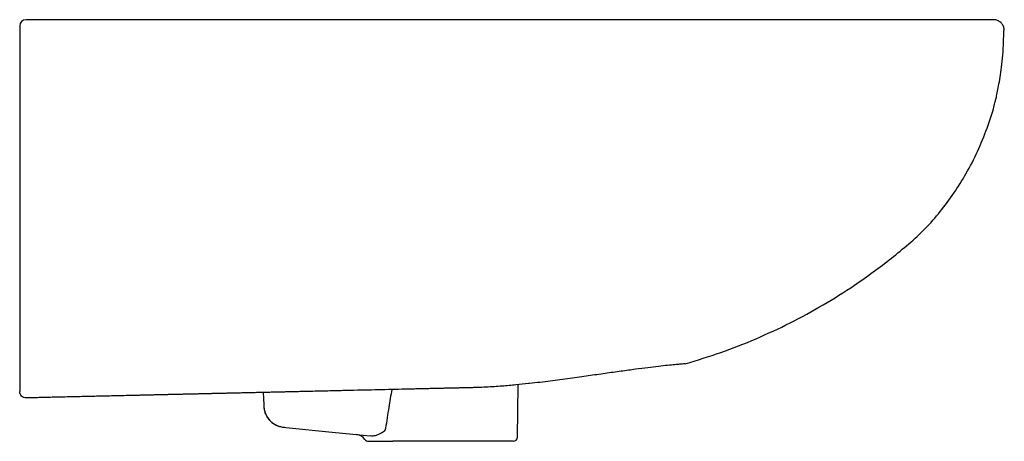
# Model space of a CAD drawing. Header units: millimetres. Extents: x 3969.156 to 3969.611, y 2581.361 to 2581.556.
import ezdxf

# ---------------------------------------------------------------- set-up
doc = ezdxf.new("R2010")
doc.units = ezdxf.units.MM
doc.layers.add('SANINDUSA', color=3, linetype='Continuous')

msp = doc.modelspace()

# ---------------------------------------------------------------- linework, layer by layer
at = {"layer": 'SANINDUSA'}
for p, q in [((3969.605631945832, 2581.556417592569), (3969.158549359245, 2581.556417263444)), ((3969.158549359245, 2581.556416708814), (3969.158549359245, 2581.556417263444)), ((3969.589047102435, 2581.55641758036), (3969.589045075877, 2581.556417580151)), ((3969.391007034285, 2581.388108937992), (3969.390759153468, 2581.388083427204)), ((3969.268035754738, 2581.383999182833), (3969.268200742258, 2581.381200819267)), ((3969.268035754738, 2581.383999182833), (3969.268200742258, 2581.381200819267)), ((3969.38558365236, 2581.363382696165), (3969.386006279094, 2581.387594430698)), ((3969.383583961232, 2581.361417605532), (3969.328056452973, 2581.361417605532))]:
    msp.add_line(p, q, dxfattribs=at)
at = {"layer": 'SANINDUSA', "flags": 128}
msp.add_lwpolyline([(3969.278489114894, 2581.367872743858), (3969.299970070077, 2581.365680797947), (3969.31759705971, 2581.363882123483)], dxfattribs=at)
at = {"layer": 'SANINDUSA'}
for centre, radius, start, end in [((3969.158549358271, 2581.553417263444), 0.003000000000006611, 90.00004218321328, 180), ((3969.158549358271, 2581.553416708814), 0.003000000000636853, 90.00004218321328, 180), ((3969.278410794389, 2581.377932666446), 0.01000000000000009, 183.3741736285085, 264.1736362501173), ((3969.310916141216, 2581.359537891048), 0.005000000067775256, 33.68011570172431, 84.17363276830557), ((3969.316742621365, 2581.363417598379), 0.00200000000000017, 213.6586525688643, 270), ((3969.383583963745, 2581.363417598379), 0.00200000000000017, 270, 358.9999999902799)]:
    msp.add_arc(centre, radius, start, end, dxfattribs=at)
for points, knots in [([(3969.610631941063, 2581.551405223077), (3969.610578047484, 2581.551967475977), (3969.610470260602, 2581.553091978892), (3969.609611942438, 2581.554592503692), (3969.608346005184, 2581.555726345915), (3969.606937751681, 2581.556330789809), (3969.606004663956, 2581.556392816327), (3969.605631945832, 2581.556417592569)], [0, 0, 0, 0, 0.2143576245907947, 0.4287141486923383, 0.6430720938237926, 0.8574265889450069, 1, 1, 1, 1]), ([(3969.155549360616, 2581.553416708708), (3969.155549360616, 2581.553394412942), (3969.155549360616, 2581.553349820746), (3969.155549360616, 2581.553001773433), (3969.155549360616, 2581.552490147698), (3969.155549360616, 2581.551926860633), (3969.155549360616, 2581.551556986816), (3969.155549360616, 2581.551411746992)], [0, 0, 0, 0, 0.2159787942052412, 0.4319640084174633, 0.6473619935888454, 0.8615282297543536, 1, 1, 1, 1]), ([(3969.15554935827, 2581.551411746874), (3969.15554935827, 2581.549478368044), (3969.15554935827, 2581.54754528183), (3969.15554935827, 2581.543680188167), (3969.15554935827, 2581.541748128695), (3969.15554935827, 2581.535953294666), (3969.15554935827, 2581.532091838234), (3969.15554935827, 2581.520512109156), (3969.15554935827, 2581.512798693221), (3969.15554935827, 2581.497385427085), (3969.15554935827, 2581.48968203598), (3969.15554935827, 2581.474318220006), (3969.15554935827, 2581.466655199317), (3969.15554935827, 2581.451366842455), (3969.15554935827, 2581.443740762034), (3969.15554935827, 2581.432332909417), (3969.15554935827, 2581.428537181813), (3969.15554935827, 2581.420958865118), (3969.15554935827, 2581.417174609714), (3969.15554935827, 2581.41245936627), (3969.15554935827, 2581.411517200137), (3969.15554935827, 2581.409633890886), (3969.15554935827, 2581.408691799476), (3969.15554935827, 2581.406809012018), (3969.15554935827, 2581.405869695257), (3969.15554935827, 2581.404018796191), (3969.15554935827, 2581.403109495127), (3969.15554935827, 2581.401323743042), (3969.15554935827, 2581.400446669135), (3969.15554935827, 2581.399154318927), (3969.15554935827, 2581.398726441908), (3969.15554935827, 2581.397891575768), (3969.15554935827, 2581.397483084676), (3969.15554935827, 2581.395483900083), (3969.15554935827, 2581.394021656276), (3969.15554935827, 2581.392356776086), (3969.15554935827, 2581.392032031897), (3969.15554935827, 2581.391399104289), (3969.15554935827, 2581.391091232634), (3969.15554935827, 2581.390202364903), (3969.15554935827, 2581.389652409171), (3969.15554935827, 2581.388124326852), (3969.15554935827, 2581.387266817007), (3969.15554935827, 2581.386221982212), (3969.15554935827, 2581.385918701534), (3969.15554935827, 2581.385400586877), (3969.15554935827, 2581.385185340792), (3969.15554935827, 2581.384838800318), (3969.15554935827, 2581.384706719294), (3969.15554935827, 2581.384573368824), (3969.15554935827, 2581.384540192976), (3969.15554935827, 2581.384499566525), (3969.15554935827, 2581.38449344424), (3969.15554935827, 2581.384487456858)], [0, 0, 0, 0, 0.03124999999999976, 0.03124999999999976, 0.06249999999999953, 0.06249999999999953, 0.1249999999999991, 0.1249999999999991, 0.2499999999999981, 0.2499999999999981, 0.3749999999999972, 0.3749999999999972, 0.4999999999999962, 0.4999999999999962, 0.6249999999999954, 0.6249999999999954, 0.6874999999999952, 0.6874999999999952, 0.749999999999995, 0.749999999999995, 0.7656249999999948, 0.7656249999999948, 0.7812499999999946, 0.7812499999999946, 0.7968749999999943, 0.7968749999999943, 0.8124999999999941, 0.8124999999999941, 0.8281249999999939, 0.8281249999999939, 0.8359374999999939, 0.8359374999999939, 0.843749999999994, 0.843749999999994, 0.8749999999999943, 0.8749999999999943, 0.8828124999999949, 0.8828124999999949, 0.8906249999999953, 0.8906249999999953, 0.9062499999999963, 0.9062499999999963, 0.9374999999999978, 0.9374999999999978, 0.9531249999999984, 0.9531249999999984, 0.9687499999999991, 0.9687499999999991, 0.9843749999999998, 0.9843749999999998, 0.9921875, 0.9921875, 1, 1, 1, 1]), ([(3969.606421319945, 2581.518400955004), (3969.606550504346, 2581.518921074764), (3969.606813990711, 2581.519981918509), (3969.607382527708, 2581.522570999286), (3969.608028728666, 2581.52585008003), (3969.608718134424, 2581.529888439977), (3969.609387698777, 2581.534659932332), (3969.609955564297, 2581.540170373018), (3969.610340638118, 2581.54583072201), (3969.610367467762, 2581.549655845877), (3969.610379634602, 2581.551390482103)], [0, 0, 0, 0, 0.09350767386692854, 0.1907195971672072, 0.2964602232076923, 0.4143974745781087, 0.5470467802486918, 0.6959969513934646, 0.8621391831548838, 1, 1, 1, 1]), ([(3969.463130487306, 2581.397269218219), (3969.468670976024, 2581.398957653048), (3969.479758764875, 2581.402336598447), (3969.49594142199, 2581.408722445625), (3969.511701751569, 2581.41603366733), (3969.526915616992, 2581.424323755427), (3969.539655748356, 2581.432335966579), (3969.550102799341, 2581.43967545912), (3969.558458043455, 2581.446039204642), (3969.566513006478, 2581.452673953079), (3969.57430928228, 2581.459618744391), (3969.581082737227, 2581.467623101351), (3969.587404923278, 2581.4760838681), (3969.593211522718, 2581.485381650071), (3969.598425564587, 2581.49544155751), (3969.602771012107, 2581.506240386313), (3969.605423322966, 2581.513970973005), (3969.606321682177, 2581.518134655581), (3969.60640200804, 2581.518506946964)], [0, 0, 0, 0, 0.08848852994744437, 0.1770858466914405, 0.2656061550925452, 0.3538652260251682, 0.441685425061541, 0.4954526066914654, 0.5489483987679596, 0.6021357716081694, 0.6549705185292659, 0.708203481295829, 0.7620336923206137, 0.8163057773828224, 0.8755469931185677, 0.9349098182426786, 0.9941800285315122, 1, 1, 1, 1]), ([(3969.460563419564, 2581.397055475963), (3969.459890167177, 2581.396994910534), (3969.458439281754, 2581.396864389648), (3969.455130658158, 2581.396531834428), (3969.45092504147, 2581.396069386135), (3969.4459225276, 2581.395469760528), (3969.440161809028, 2581.394730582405), (3969.433590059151, 2581.393835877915), (3969.42631546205, 2581.392809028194), (3969.418429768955, 2581.3916815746), (3969.41142829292, 2581.390681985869), (3969.406828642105, 2581.390075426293), (3969.40523154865, 2581.389864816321)], [0, 0, 0, 0, 0.09338220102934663, 0.2012423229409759, 0.3091022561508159, 0.413963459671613, 0.5188234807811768, 0.6267942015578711, 0.7347624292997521, 0.8395232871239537, 0.9442791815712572, 1, 1, 1, 1]), ([(3969.463130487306, 2581.397269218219), (3969.463097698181, 2581.397266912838), (3969.463032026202, 2581.397262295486), (3969.462320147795, 2581.397205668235), (3969.461568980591, 2581.397148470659), (3969.460653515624, 2581.397063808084), (3969.460563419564, 2581.397055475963)], [0, 0, 0, 0, 0.2676393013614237, 0.5360436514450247, 0.9543394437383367, 1, 1, 1, 1]), ([(3969.390759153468, 2581.388083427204), (3969.388804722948, 2581.387876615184), (3969.384804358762, 2581.387453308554), (3969.378251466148, 2581.386874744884), (3969.373595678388, 2581.386595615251), (3969.37111204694, 2581.38644671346)], [0, 0, 0, 0, 0.3082856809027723, 0.6310047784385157, 1, 1, 1, 1]), ([(3969.40523154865, 2581.389864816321), (3969.403756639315, 2581.389664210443), (3969.399305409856, 2581.389058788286), (3969.394323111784, 2581.388503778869), (3969.391074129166, 2581.388116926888), (3969.391007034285, 2581.388108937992)], [0, 0, 0, 0, 0.3267418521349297, 0.9860965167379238, 1, 1, 1, 1]), ([(3969.158617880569, 2581.381488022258), (3969.158219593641, 2581.381478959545), (3969.157819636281, 2581.381550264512), (3969.157078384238, 2581.381842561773), (3969.156737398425, 2581.382063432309), (3969.156167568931, 2581.38262038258), (3969.155938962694, 2581.382956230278), (3969.155629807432, 2581.383690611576), (3969.155549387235, 2581.384088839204), (3969.155549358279, 2581.384487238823)], [0, 0, 0, 0, 0.25, 0.25, 0.5, 0.5, 0.75, 0.75, 1, 1, 1, 1]), ([(3969.256309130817, 2581.383730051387), (3969.255744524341, 2581.383717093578), (3969.254615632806, 2581.383691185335), (3969.252919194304, 2581.383652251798), (3969.251221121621, 2581.383613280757), (3969.249521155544, 2581.383574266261), (3969.247819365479, 2581.383535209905), (3969.246115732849, 2581.383496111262), (3969.244410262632, 2581.383456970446), (3969.242702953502, 2581.383417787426), (3969.240993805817, 2581.383378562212), (3969.239282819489, 2581.3833392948), (3969.237569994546, 2581.383299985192), (3969.235855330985, 2581.383260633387), (3969.234138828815, 2581.383221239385), (3969.232420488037, 2581.383181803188), (3969.230700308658, 2581.383142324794), (3969.228978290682, 2581.383102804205), (3969.227254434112, 2581.383063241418), (3969.225528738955, 2581.383023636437), (3969.223801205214, 2581.382983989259), (3969.222071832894, 2581.382944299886), (3969.220340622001, 2581.382904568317), (3969.218607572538, 2581.382864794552), (3969.216872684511, 2581.382824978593), (3969.215135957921, 2581.382785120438), (3969.213397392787, 2581.382745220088), (3969.211656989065, 2581.382705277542), (3969.209914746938, 2581.382665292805), (3969.208170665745, 2581.382625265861), (3969.205874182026, 2581.38257256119), (3969.203024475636, 2581.382507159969), (3969.199620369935, 2581.382429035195), (3969.196214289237, 2581.382350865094), (3969.192806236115, 2581.382272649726), (3969.189396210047, 2581.382194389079), (3969.185984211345, 2581.382116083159), (3969.182570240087, 2581.382037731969), (3969.179154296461, 2581.381959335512), (3969.175736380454, 2581.381880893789), (3969.172316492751, 2581.381802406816), (3969.168894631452, 2581.381723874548), (3969.1654708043, 2581.381645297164), (3969.162044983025, 2581.381566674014), (3969.159760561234, 2581.381514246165), (3969.158618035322, 2581.381488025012)], [0, 0, 0, 0, 0.01787826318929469, 0.03574634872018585, 0.05360478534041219, 0.07145410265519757, 0.08929483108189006, 0.1071275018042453, 0.1249526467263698, 0.1427707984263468, 0.1605824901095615, 0.178388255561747, 0.1961886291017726, 0.2139841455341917, 0.2317753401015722, 0.2495627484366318, 0.2673469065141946, 0.2851283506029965, 0.3029076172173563, 0.3206852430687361, 0.3384617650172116, 0.3562377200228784, 0.3740136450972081, 0.3917900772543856, 0.4095675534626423, 0.4273466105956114, 0.4451277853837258, 0.4629116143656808, 0.4806986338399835, 0.4984893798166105, 0.5162843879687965, 0.5509190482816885, 0.5855249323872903, 0.6201060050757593, 0.6546662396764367, 0.689209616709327, 0.7237401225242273, 0.7582617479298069, 0.7927784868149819, 0.8272943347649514, 0.8618132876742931, 0.8963393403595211, 0.930876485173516, 0.9654287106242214, 1, 1, 1, 1]), ([(3969.359247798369, 2581.386092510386), (3969.35895378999, 2581.386085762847), (3969.358366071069, 2581.386072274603), (3969.357474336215, 2581.386051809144), (3969.356575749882, 2581.386031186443), (3969.355669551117, 2581.386010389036), (3969.354755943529, 2581.385989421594), (3969.35383487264, 2581.385968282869), (3969.352906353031, 2581.385946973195), (3969.351970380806, 2581.385925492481), (3969.351026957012, 2581.385903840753), (3969.350076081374, 2581.385882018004), (3969.349117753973, 2581.385860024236), (3969.348151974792, 2581.385837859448), (3969.347178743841, 2581.385815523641), (3969.346198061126, 2581.385793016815), (3969.345209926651, 2581.385770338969), (3969.344214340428, 2581.385747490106), (3969.343211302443, 2581.385724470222), (3969.342200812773, 2581.385701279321), (3969.341182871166, 2581.385677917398), (3969.340157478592, 2581.385654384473), (3969.33912463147, 2581.385630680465), (3969.33650566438, 2581.385570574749), (3969.332218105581, 2581.385472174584), (3969.326107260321, 2581.385331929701), (3969.319800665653, 2581.385187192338), (3969.313305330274, 2581.385038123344), (3969.306635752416, 2581.384885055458), (3969.29980461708, 2581.384728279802), (3969.292818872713, 2581.384567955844), (3969.287276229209, 2581.384440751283), (3969.283279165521, 2581.384349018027), (3969.280887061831, 2581.384294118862), (3969.278483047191, 2581.384238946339), (3969.276067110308, 2581.384183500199), (3969.273639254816, 2581.384127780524), (3969.271199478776, 2581.384071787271), (3969.268747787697, 2581.384015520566), (3969.266284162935, 2581.383958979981), (3969.263808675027, 2581.383902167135), (3969.261321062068, 2581.383845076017), (3969.258822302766, 2581.383787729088), (3969.25714693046, 2581.383749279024), (3969.256309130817, 2581.383730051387)], [0, 0, 0, 0, 0.01156917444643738, 0.02312662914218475, 0.03467291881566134, 0.04620859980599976, 0.05773422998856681, 0.06925036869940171, 0.0807575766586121, 0.09225641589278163, 0.1037474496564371, 0.1152312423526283, 0.1267083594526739, 0.1381793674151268, 0.1496448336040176, 0.1611053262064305, 0.1725614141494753, 0.1840136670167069, 0.1954626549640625, 0.2069089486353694, 0.218353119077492, 0.2297957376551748, 0.2412373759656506, 0.2526786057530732, 0.3162084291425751, 0.3794508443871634, 0.4425067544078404, 0.5054779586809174, 0.5682672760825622, 0.630786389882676, 0.6931397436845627, 0.7554326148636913, 0.7759242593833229, 0.7963829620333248, 0.8168125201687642, 0.8372167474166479, 0.857599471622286, 0.8779645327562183, 0.8983157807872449, 0.9186570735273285, 0.9389922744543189, 0.9593252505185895, 0.9796598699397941, 1, 1, 1, 1]), ([(3969.327545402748, 2581.385364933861), (3969.327063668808, 2581.382618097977), (3969.326020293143, 2581.376668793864), (3969.325144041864, 2581.37069244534), (3969.324672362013, 2581.367475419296)], [0, 0, 0, 0, 0.461707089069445, 1, 1, 1, 1]), ([(3969.366968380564, 2581.386269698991), (3969.366694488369, 2581.386263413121), (3969.366146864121, 2581.386250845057), (3969.365314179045, 2581.3862317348), (3969.364473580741, 2581.386212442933), (3969.363624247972, 2581.38619295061), (3969.362766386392, 2581.386173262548), (3969.361899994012, 2581.386153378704), (3969.361024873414, 2581.386133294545), (3969.360141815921, 2581.386113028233), (3969.359545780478, 2581.386099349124), (3969.359247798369, 2581.386092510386)], [0, 0, 0, 0, 0.1113201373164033, 0.2225751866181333, 0.3337706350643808, 0.444911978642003, 0.5560047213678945, 0.6670543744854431, 0.7780664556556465, 0.8890464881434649, 1, 1, 1, 1]), ([(3969.36712981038, 2581.386275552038), (3969.367075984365, 2581.386273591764), (3969.367022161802, 2581.386271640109), (3969.366968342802, 2581.386269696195), (3969.366968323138, 2581.386269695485), (3969.366968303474, 2581.386269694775), (3969.366968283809, 2581.386269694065)], [0, 0, 0, 0, 0.0001642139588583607, 0.0001642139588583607, 0.0001642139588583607, 0.0001642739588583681, 0.0001642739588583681, 0.0001642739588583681, 0.0001642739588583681]), ([(3969.268428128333, 2581.377344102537), (3969.26846299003, 2581.376752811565), (3969.268549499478, 2581.376172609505), (3969.268754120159, 2581.375318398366), (3969.268834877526, 2581.375036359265), (3969.26902194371, 2581.374477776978), (3969.269128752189, 2581.374200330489), (3969.269482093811, 2581.373391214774), (3969.269762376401, 2581.37287824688), (3969.270248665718, 2581.372147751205), (3969.270421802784, 2581.371910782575), (3969.270790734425, 2581.371450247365), (3969.270986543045, 2581.371226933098), (3969.271596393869, 2581.370590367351), (3969.2720362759, 2581.370205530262), (3969.272982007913, 2581.369514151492), (3969.273493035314, 2581.369205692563), (3969.274547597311, 2581.368690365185), (3969.275093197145, 2581.368480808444), (3969.276220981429, 2581.368157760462), (3969.276805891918, 2581.368044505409), (3969.277395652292, 2581.367984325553)], [0, 0, 0, 0, 0.1250000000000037, 0.1250000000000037, 0.1875000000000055, 0.1875000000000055, 0.2500000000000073, 0.2500000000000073, 0.3750000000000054, 0.3750000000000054, 0.4375000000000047, 0.4375000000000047, 0.500000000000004, 0.500000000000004, 0.625000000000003, 0.625000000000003, 0.750000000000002, 0.750000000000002, 0.875000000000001, 0.875000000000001, 1, 1, 1, 1]), ([(3969.324672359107, 2581.367475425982), (3969.324641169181, 2581.367305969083), (3969.324590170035, 2581.36714587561), (3969.324456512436, 2581.36684079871), (3969.324372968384, 2581.366694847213), (3969.324092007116, 2581.366287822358), (3969.323863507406, 2581.366052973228), (3969.323380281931, 2581.365642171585), (3969.323122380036, 2581.365463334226), (3969.322586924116, 2581.365140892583), (3969.322313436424, 2581.365000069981), (3969.322037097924, 2581.364874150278)], [0, 0, 0, 0, 0.1249999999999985, 0.1249999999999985, 0.249999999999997, 0.249999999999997, 0.499999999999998, 0.499999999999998, 0.749999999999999, 0.749999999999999, 1, 1, 1, 1]), ([(3969.316742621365, 2581.361417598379), (3969.316742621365, 2581.361417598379), (3969.316849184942, 2581.361417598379), (3969.317272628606, 2581.361417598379), (3969.317592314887, 2581.361417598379), (3969.318427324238, 2581.361417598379), (3969.31894285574, 2581.361417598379), (3969.320167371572, 2581.361417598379), (3969.320876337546, 2581.361417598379), (3969.321685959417, 2581.361417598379)], [0, 0, 0, 0, 0.25, 0.25, 0.5, 0.5, 0.75, 0.75, 1, 1, 1, 1]), ([(3969.322037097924, 2581.364874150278), (3969.321642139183, 2581.364694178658), (3969.321269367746, 2581.364520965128), (3969.320543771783, 2581.364221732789), (3969.320188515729, 2581.364096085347), (3969.319470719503, 2581.363918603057), (3969.319109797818, 2581.363866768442), (3969.318367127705, 2581.363829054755), (3969.317984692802, 2581.36384257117), (3969.317597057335, 2581.363882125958)], [0, 0, 0, 0, 0.25, 0.25, 0.5, 0.5, 0.75, 0.75, 1, 1, 1, 1]), ([(3969.321685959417, 2581.361417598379), (3969.322183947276, 2581.361417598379), (3969.322752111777, 2581.361417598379), (3969.324019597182, 2581.361417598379), (3969.324718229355, 2581.361417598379), (3969.325516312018, 2581.361417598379)], [0, 0, 0, 0, 0.5, 0.5, 1, 1, 1, 1])]:
    msp.add_open_spline(points, degree=3, knots=knots, dxfattribs=at)
for points in [[(3969.37111204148, 2581.386446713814), (3969.369789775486, 2581.386379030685), (3969.368460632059, 2581.386324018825), (3969.36712981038, 2581.386275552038)], [(3969.268200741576, 2581.38120082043), (3969.268276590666, 2581.3799143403), (3969.268352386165, 2581.378628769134), (3969.268428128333, 2581.377344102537)], [(3969.268200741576, 2581.38120082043), (3969.268276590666, 2581.3799143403), (3969.268352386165, 2581.378628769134), (3969.268428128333, 2581.377344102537)], [(3969.277395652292, 2581.367984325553), (3969.27776013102, 2581.367947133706), (3969.278124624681, 2581.367909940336), (3969.278489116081, 2581.367872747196)], [(3969.325516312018, 2581.361417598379), (3969.326395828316, 2581.361417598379), (3969.327267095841, 2581.361417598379), (3969.32805645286, 2581.361417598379)]]:
    msp.add_open_spline(points, degree=3, dxfattribs=at)

doc.saveas('drawing.dxf')
